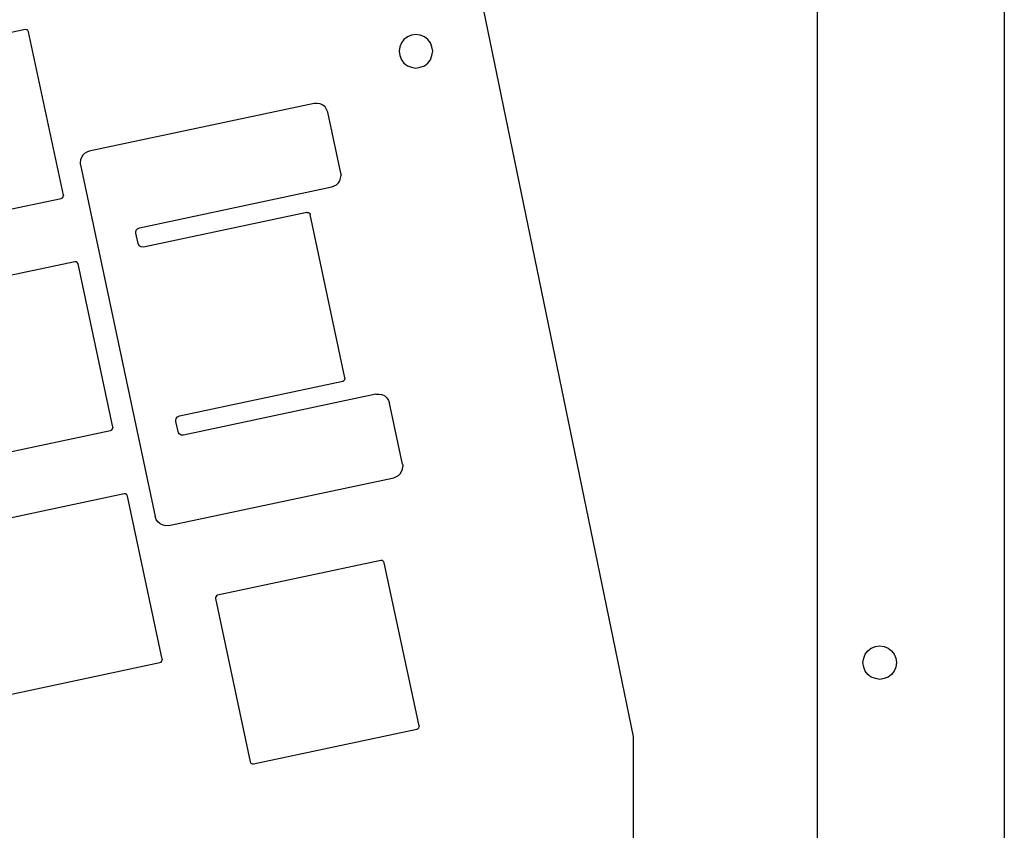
# Model space of a CAD drawing. Extents: x -3 to 2245, y -1140 to 1114.
# Tile 8 of 13: x 1947 to 2245, y -335 to -89. Entities that reach past the tile are written whole.
import ezdxf

# ---------------------------------------------------------------- set-up
doc = ezdxf.new("R2010")
doc.units = 0

msp = doc.modelspace()

# ---------------------------------------------------------------- linework, layer by layer
at = {"layer": 'cutting'}
for p, q in [((2188.8, -1126.94), (2188.8, 214.839)), ((2245.48, 214.839), (2245.48, -1126.94)), ((2133.06, -306.273), (2068.81, 5.32785)), ((1948.64, -91.8805), (1899.11, -102.408)), ((1949.09, -91.9049), (1948.64, -91.8805)), ((1949.45, -92.1399), (1949.09, -91.9049)), ((1949.65, -92.5353), (1949.45, -92.1399)), ((1960.18, -142.064), (1949.65, -92.5353)), ((2063.44625, -94.82185), (2062.67, -95.8732)), ((2064.5, -94.0405), (2063.44625, -94.82185)), ((2065.74375, -93.588362), (2064.5, -94.0405)), ((2067.07, -93.3415), (2065.74375, -93.588362)), ((2068.3925, -93.588362), (2067.07, -93.3415)), ((2069.64, -94.0405), (2068.3925, -93.588362)), ((2070.69, -94.82185), (2069.64, -94.0405)), ((2071.47, -95.8732), (2070.69, -94.82185)), ((2062.215, -97.118087), (2061.97, -98.4427)), ((2061.97, -98.4428), (2062.215, -99.767525)), ((2062.67, -95.8732), (2062.215, -97.118087)), ((2071.925, -97.118087), (2071.47, -95.8732)), ((2072.17, -98.4427), (2071.925, -97.118087)), ((2071.925, -99.767525), (2072.17, -98.4428)), ((2062.215, -99.767525), (2062.67, -101.012)), ((2062.67, -101.012), (2063.44625, -102.063875)), ((2070.69, -102.063875), (2071.47, -101.012)), ((2071.47, -101.012), (2071.925, -99.767525)), ((2063.44625, -102.063875), (2064.5, -102.845)), ((2064.5, -102.845), (2065.74375, -103.29725)), ((2065.74375, -103.29725), (2067.07, -103.544)), ((2067.07, -103.544), (2068.3925, -103.29725)), ((2068.3925, -103.29725), (2069.64, -102.845)), ((2069.64, -102.845), (2070.69, -102.063875)), ((2036.21, -114.264), (1968.05, -128.751)), ((2037.13125, -114.2395), (2036.21, -114.264)), ((2038.03, -114.365), (2037.13125, -114.2395)), ((2038.84625, -114.7385), (2038.03, -114.365)), ((2039.52, -115.331), (2038.84625, -114.7385)), ((2039.99875, -116.10225), (2039.52, -115.331)), ((2040.35, -116.956), (2039.99875, -116.10225)), ((2044.28, -135.437), (2040.35, -116.956)), ((1965.64, -130.628), (1965.37375, -131.380125)), ((1966.0625, -129.962625), (1965.64, -130.628)), ((1966.62, -129.424), (1966.0625, -129.962625)), ((1967.305, -129.039125), (1966.62, -129.424)), ((1968.05, -128.751), (1967.305, -129.039125)), ((1965.37375, -131.380125), (1965.28, -132.166)), ((1965.28, -132.166), (1965.29, -132.41)), ((1965.29, -132.41), (1965.32, -132.654)), ((1965.32, -132.654), (1965.36, -132.896)), ((1965.36, -132.896), (1988.04, -239.626)), ((2044, -137.705), (2044.36, -136.168)), ((2044.28, -135.437), (2044.32, -135.679)), ((2044.32, -135.679), (2044.35, -135.923)), ((2044.35, -135.923), (2044.36, -136.167)), ((1983.24, -151.984), (2041.59, -139.582)), ((2041.59, -139.582), (2043.02, -138.909)), ((2043.02, -138.909), (2043.58875, -138.370375)), ((2043.58875, -138.370375), (2044, -137.705)), ((1909.99, -153.599), (1959.52, -143.072)), ((1959.52, -143.072), (1959.87, -142.908)), ((1959.87, -142.908), (1960.11, -142.615)), ((1960.11, -142.615), (1960.2, -142.242)), ((1960.18, -142.064), (1960.19, -142.123)), ((1960.19, -142.123), (1960.2, -142.183)), ((1960.2, -142.183), (1960.2, -142.242)), ((2034.02, -147.325), (1984.49, -157.853)), ((2034.02, -147.325), (2034.24, -147.307)), ((2034.24, -147.307), (2034.46, -147.348)), ((2034.46, -147.348), (2034.66, -147.444)), ((2034.66, -147.444), (2034.83, -147.589)), ((2034.83, -147.589), (2034.96, -147.771)), ((2034.96, -147.771), (2035.03, -147.981)), ((2045.56, -197.51), (2035.03, -147.981)), ((1982.27, -152.745), (1982.67, -152.257)), ((1982.67, -152.257), (1983.25, -151.984)), ((1982.12, -153.368), (1982.27, -152.745)), ((1982.13, -153.467), (1982.12, -153.368)), ((1982.14, -153.566), (1982.13, -153.467)), ((1982.15, -153.664), (1982.14, -153.566)), ((1982.81, -156.762), (1982.15, -153.664)), ((1983.15, -157.42), (1982.81, -156.762)), ((1983.75, -157.812), (1983.15, -157.42)), ((1984.49, -157.853), (1983.75, -157.812)), ((1963.61, -162.292), (1914.08, -172.82)), ((1964.05, -162.317), (1963.61, -162.292)), ((1964.41, -162.552), (1964.05, -162.317)), ((1964.62, -162.947), (1964.41, -162.552)), ((1975.14, -212.476), (1964.62, -162.947)), ((1995.37, -209.045), (2044.9, -198.517)), ((2044.9, -198.517), (2045.25, -198.354)), ((2045.25, -198.354), (2045.49, -198.061)), ((2045.49, -198.061), (2045.58, -197.687)), ((2045.56, -197.568), (2045.56, -197.51)), ((2045.57, -197.628), (2045.56, -197.568)), ((2045.58, -197.687), (2045.57, -197.628)), ((2054.97, -202.513), (1996.62, -214.915)), ((2054.97, -202.513), (2055.88, -202.44)), ((2055.88, -202.44), (2056.77, -202.605)), ((2056.77, -202.605), (2057.6, -203.001)), ((2057.6, -203.001), (2058.29, -203.595)), ((2058.29, -203.595), (2058.81, -204.341)), ((2058.81, -204.341), (2059.11, -205.206)), ((2063.04, -223.686), (2059.11, -205.206)), ((1994.25, -210.43), (1994.4, -209.806)), ((1994.25, -210.529), (1994.25, -210.43)), ((1994.26, -210.628), (1994.25, -210.529)), ((1994.28, -210.726), (1994.26, -210.628)), ((1994.94, -213.823), (1994.28, -210.726)), ((1994.4, -209.806), (1994.79, -209.318)), ((1994.79, -209.318), (1995.37, -209.045)), ((1924.96, -224.012), (1974.49, -213.484)), ((1974.49, -213.484), (1974.84, -213.32)), ((1974.84, -213.32), (1975.08, -213.027)), ((1975.08, -213.027), (1975.16, -212.653)), ((1975.14, -212.476), (1975.16, -212.535)), ((1975.16, -212.535), (1975.16, -212.595)), ((1975.16, -212.595), (1975.16, -212.653)), ((1995.06, -214.174), (1994.94, -213.823)), ((1995.27, -214.476), (1995.06, -214.174)), ((1995.55, -214.717), (1995.27, -214.476)), ((1995.89, -214.877), (1995.55, -214.717)), ((1996.25, -214.944), (1995.89, -214.877)), ((1996.62, -214.915), (1996.25, -214.944)), ((2063.04, -223.686), (2063.08, -223.927)), ((2061.78, -227.159), (2062.34375, -226.619875)), ((2062.34375, -226.619875), (2062.75, -225.954)), ((2062.75, -225.954), (2062.9875, -225.203)), ((2062.9875, -225.203), (2063.12, -224.416)), ((2063.08, -223.927), (2063.11, -224.171)), ((2063.11, -224.171), (2063.12, -224.416)), ((1992.19, -242.319), (2060.35, -227.832)), ((2060.35, -227.832), (2061.78, -227.159)), ((1978.58, -232.704), (1929.05, -243.232)), ((1979.02, -232.729), (1978.58, -232.704)), ((1979.38, -232.964), (1979.02, -232.729)), ((1979.58, -233.359), (1979.38, -232.964)), ((1990.11, -282.888), (1979.58, -233.359)), ((1988.35, -240.491), (1988.04, -239.626)), ((1988.86, -241.237), (1988.35, -240.491)), ((1989.56, -241.832), (1988.86, -241.237)), ((1990.39, -242.228), (1989.56, -241.832)), ((1991.28, -242.392), (1990.39, -242.228)), ((1992.19, -242.319), (1991.28, -242.392)), ((2056.47, -252.943), (2006.94, -263.471)), ((2056.91, -252.968), (2056.47, -252.943)), ((2057.28, -253.203), (2056.91, -252.968)), ((2057.48, -253.599), (2057.28, -253.203)), ((2068.01, -303.127), (2057.48, -253.599)), ((2006.36, -263.928), (2006.27, -264.302)), ((2006.27, -264.302), (2006.27, -264.361)), ((2006.27, -264.361), (2006.28, -264.42)), ((2006.28, -264.42), (2006.29, -264.479)), ((2006.29, -264.479), (2016.82, -314.008)), ((2006.59, -263.635), (2006.36, -263.928)), ((2006.94, -263.471), (2006.59, -263.635)), ((2203.29, -281.348), (2204.075, -280.296125)), ((2204.075, -280.296125), (2205.13, -279.515)), ((2205.13, -279.515), (2206.37375, -279.063125)), ((2206.37375, -279.063125), (2207.7, -278.816)), ((2207.7, -278.816), (2209.0225, -279.063125)), ((2209.0225, -279.063125), (2210.27, -279.515)), ((2210.27, -279.515), (2211.31625, -280.296125)), ((2211.31625, -280.296125), (2212.1, -281.348)), ((1989.8, -283.732), (1990.04, -283.439)), ((1990.04, -283.439), (1990.13, -283.065)), ((1990.11, -282.888), (1990.12, -282.947)), ((1990.12, -282.947), (1990.13, -283.006)), ((1990.13, -283.006), (1990.13, -283.065)), ((2202.6, -283.917), (2202.84375, -282.592375)), ((2202.84375, -282.592375), (2203.29, -281.348)), ((2212.1, -281.348), (2212.55125, -282.592375)), ((2212.55125, -282.592375), (2212.8, -283.917)), ((1939.93, -294.424), (1989.46, -283.896)), ((1989.46, -283.896), (1989.8, -283.732)), ((2202.84375, -285.24175), (2202.6, -283.917)), ((2203.29, -286.487), (2202.84375, -285.24175)), ((2204.075, -287.538125), (2203.29, -286.487)), ((2212.1, -286.487), (2211.31625, -287.538125)), ((2212.55125, -285.24175), (2212.1, -286.487)), ((2212.8, -283.917), (2212.55125, -285.24175)), ((2205.13, -288.32), (2204.075, -287.538125)), ((2206.37375, -288.771875), (2205.13, -288.32)), ((2207.7, -289.019), (2206.37375, -288.771875)), ((2209.0225, -288.771875), (2207.7, -289.019)), ((2210.27, -288.32), (2209.0225, -288.771875)), ((2211.31625, -287.538125), (2210.27, -288.32)), ((2017.82, -314.663), (2067.35, -304.135)), ((2067.35, -304.135), (2067.7, -303.972)), ((2067.7, -303.972), (2067.94, -303.679)), ((2067.94, -303.679), (2068.03, -303.305)), ((2068.01, -303.127), (2068.02, -303.187)), ((2068.02, -303.187), (2068.02, -303.246)), ((2068.02, -303.246), (2068.03, -303.304)), ((2133.06, -381.848), (2133.06, -306.273)), ((2016.82, -314.008), (2017.02, -314.403)), ((2017.02, -314.403), (2017.38, -314.638)), ((2017.38, -314.638), (2017.82, -314.663))]:
    msp.add_line(p, q, dxfattribs=at)

doc.saveas('drawing.dxf')
